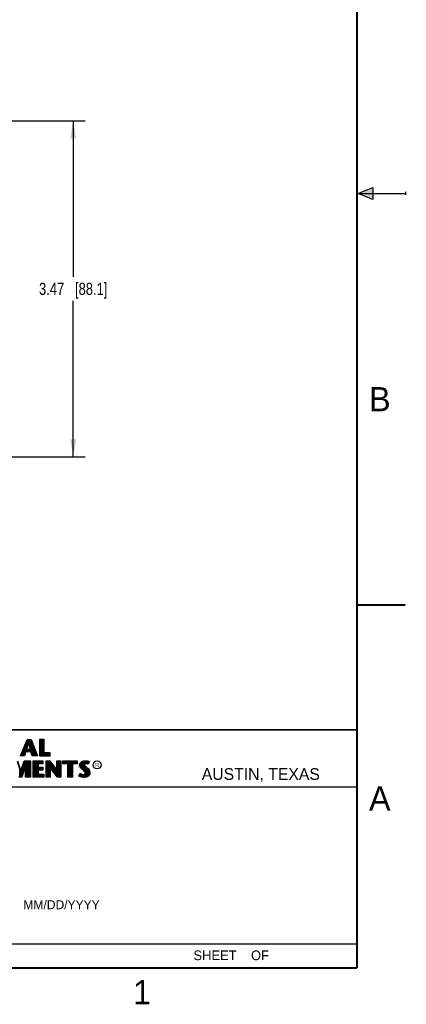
# Model space of a CAD drawing. Header units: inches. Extents: x 0 to 22, y 0 to 17.
# Tile 18 of 23: x 18 to 22, y 0.1 to 10.3. Entities that reach past the tile are written whole.
import ezdxf

# ---------------------------------------------------------------- set-up
doc = ezdxf.new("R2010")
doc.units = ezdxf.units.IN
doc.header["$LTSCALE"] = 1.21
doc.header["$MEASUREMENT"] = 0
doc.layers.get('0').update_dxf_attribs({"linetype": 'CONTINUOUS'})
doc.layers.add('DIMENSIONS', color=7, linetype='CONTINUOUS')
doc.styles.get("Standard").update_dxf_attribs({"font": 'txt', "width": 0.8})
doc.styles.add('TEXTSTYLE_2', font='txt')
doc.dimstyles.new('DIMSTYLE_1', dxfattribs={"dimtxt": 0.125, "dimasz": 0.18, "dimexe": 0.125, "dimexo": 0.0625, "dimgap": 0.0625, "dimtad": 0, "dimtih": 1, "dimtoh": 1, "dimzin": 4, "dimdsep": 46, "dimtxsty": 'STANDARD', "dimblk": '_FILLED', "dimblk1": '_FILLED', "dimblk2": '_FILLED', "dimcen": 0.09, "dimadec": 0, "dimazin": 0, "dimtp": 0.001, "dimtm": 0.001, "dimtfac": 1, "dimtofl": 0, "dimtmove": 0, "dimatfit": 3, "dimldrblk": '_FILLED', "dimfxl": 1, "dimtolj": 1, "dimtzin": 4, "dimarcsym": 0})

# ---------------------------------------------------------------- blocks, each defined once
blk = doc.blocks.new('_FILLED')
at = {"color": 0, "linetype": 'BYBLOCK'}
blk.add_solid([(0, 0), (-1, 0.174), (-1, -0.174)], dxfattribs=at)
blk = doc.blocks.new('*D13')
at = {"layer": 'DIMENSIONS', "color": 2, "linetype": 'CONTINUOUS'}
for p, q in [((16.396, 9.249), (18.695, 9.249)), ((18.57, 9.249), (18.57, 7.64)), ((18.57, 5.78), (18.57, 7.39)), ((16.396, 5.78), (18.695, 5.78))]:
    blk.add_line(p, q, dxfattribs=at)
at = {"layer": 'DIMENSIONS', "color": 2, "linetype": 'CONTINUOUS', "xscale": 0.18, "yscale": 0.18, "zscale": 0.18}
for p, rotation in [((18.57, 9.249), 90), ((18.57, 5.78), 270)]:
    blk.add_blockref('_FILLED', p, dxfattribs=dict(at, rotation=rotation))
at = {"layer": 'DIMENSIONS', "color": 2, "linetype": 'CONTINUOUS', "insert": (18.57, 7.577), "char_height": 0.125, "width": 1.125, "attachment_point": 2, "line_spacing_factor": 0.9}
blk.add_mtext('3.47{\\Ftxt.shx;\\W1.000000;\\H0.125000; }[88.1]', dxfattribs=at)

msp = doc.modelspace()

# ---------------------------------------------------------------- hatches: boundary and pattern name
at = {"linetype": 'CONTINUOUS'}
msp.add_hatch(color=2, dxfattribs=at).paths.add_polyline_path([(21.666, 8.562), (21.666, 8.438), (21.51, 8.5)])

# ---------------------------------------------------------------- linework, layer by layer
at = {"color": 2, "linetype": 'CONTINUOUS'}
for p, q in [((21.51, 8.5), (21.666, 8.562)), ((21.666, 8.562), (21.666, 8.438)), ((21.51, 8.5), (22, 8.5)), ((21.666, 8.438), (21.51, 8.5)), ((22, 8.515), (22, 8.485)), ((16.375, 2.96), (21.5, 2.96)), ((18.026, 2.692), (18.095, 2.859)), ((18.033, 2.696), (18.098, 2.854)), ((18.095, 2.859), (18.137, 2.859)), ((18.098, 2.854), (18.134, 2.854)), ((18.099, 2.803), (18.099, 2.854)), ((18.106, 2.823), (18.106, 2.854)), ((18.113, 2.823), (18.113, 2.854)), ((18.119, 2.8), (18.119, 2.854)), ((18.126, 2.776), (18.126, 2.854)), ((18.133, 2.736), (18.133, 2.854)), ((18.134, 2.854), (18.193, 2.696)), ((18.137, 2.859), (18.201, 2.692)), ((18.272, 2.859), (18.221, 2.859)), ((18.221, 2.859), (18.221, 2.692)), ((18.267, 2.854), (18.226, 2.854)), ((18.226, 2.854), (18.226, 2.696)), ((18.233, 2.696), (18.233, 2.854)), ((18.24, 2.696), (18.24, 2.854)), ((18.246, 2.696), (18.246, 2.854)), ((18.253, 2.696), (18.253, 2.854)), ((18.26, 2.696), (18.26, 2.854)), ((18.267, 2.718), (18.267, 2.854)), ((18.272, 2.723), (18.272, 2.859)), ((18.059, 2.696), (18.059, 2.76)), ((18.066, 2.705), (18.066, 2.776)), ((18.073, 2.721), (18.073, 2.792)), ((18.079, 2.736), (18.079, 2.809)), ((18.084, 2.753), (18.105, 2.823)), ((18.132, 2.753), (18.084, 2.753)), ((18.086, 2.736), (18.086, 2.825)), ((18.091, 2.758), (18.109, 2.818)), ((18.126, 2.758), (18.091, 2.758)), ((18.093, 2.781), (18.093, 2.841)), ((18.093, 2.736), (18.093, 2.753)), ((18.099, 2.736), (18.099, 2.753)), ((18.105, 2.823), (18.113, 2.823)), ((18.106, 2.736), (18.106, 2.753)), ((18.109, 2.818), (18.109, 2.818)), ((18.109, 2.818), (18.126, 2.758)), ((18.113, 2.823), (18.132, 2.753)), ((18.113, 2.736), (18.113, 2.753)), ((18.119, 2.736), (18.119, 2.753)), ((18.126, 2.736), (18.126, 2.753)), ((18.139, 2.729), (18.139, 2.839)), ((18.146, 2.71), (18.146, 2.821)), ((18.153, 2.696), (18.153, 2.804)), ((18.159, 2.696), (18.159, 2.786)), ((18.166, 2.696), (18.166, 2.769)), ((18.173, 2.696), (18.173, 2.751)), ((18.066, 2.692), (18.026, 2.692)), ((18.063, 2.696), (18.033, 2.696)), ((18.039, 2.696), (18.039, 2.711)), ((18.046, 2.696), (18.046, 2.727)), ((18.053, 2.696), (18.053, 2.743)), ((18.079, 2.736), (18.063, 2.696)), ((18.082, 2.732), (18.066, 2.692)), ((18.137, 2.736), (18.079, 2.736)), ((18.134, 2.732), (18.082, 2.732)), ((18.147, 2.692), (18.134, 2.732)), ((18.151, 2.696), (18.137, 2.736)), ((18.201, 2.692), (18.147, 2.692)), ((18.193, 2.696), (18.151, 2.696)), ((18.179, 2.696), (18.179, 2.733)), ((18.186, 2.696), (18.186, 2.716)), ((18.221, 2.692), (18.333, 2.692)), ((18.226, 2.696), (18.328, 2.696)), ((18.266, 2.696), (18.266, 2.718)), ((18.328, 2.718), (18.267, 2.718)), ((18.333, 2.723), (18.272, 2.723)), ((18.273, 2.696), (18.273, 2.718)), ((18.28, 2.696), (18.28, 2.718)), ((18.286, 2.696), (18.286, 2.718)), ((18.293, 2.696), (18.293, 2.718)), ((18.3, 2.696), (18.3, 2.718)), ((18.306, 2.696), (18.306, 2.718)), ((18.313, 2.696), (18.313, 2.718)), ((18.32, 2.696), (18.32, 2.718)), ((18.328, 2.696), (18.328, 2.718)), ((18.333, 2.692), (18.333, 2.723)), ((17.991, 2.634), (18.03, 2.52)), ((17.995, 2.638), (18.03, 2.536)), ((18.019, 2.476), (18.019, 2.553)), ((18.03, 2.536), (18.063, 2.638)), ((18.03, 2.52), (18.066, 2.634)), ((18.084, 2.618), (18.036, 2.476)), ((18.079, 2.588), (18.039, 2.471)), ((18.039, 2.485), (18.039, 2.548)), ((18.046, 2.504), (18.046, 2.569)), ((18.052, 2.524), (18.052, 2.59)), ((18.059, 2.544), (18.059, 2.61)), ((18.063, 2.638), (18.13, 2.638)), ((18.066, 2.634), (18.125, 2.634)), ((18.066, 2.563), (18.066, 2.631)), ((18.072, 2.583), (18.072, 2.634)), ((18.079, 2.603), (18.079, 2.634)), ((18.079, 2.471), (18.079, 2.588)), ((18.084, 2.618), (18.086, 2.634)), ((18.084, 2.476), (18.084, 2.618)), ((18.092, 2.476), (18.092, 2.634)), ((18.099, 2.476), (18.099, 2.634)), ((18.106, 2.476), (18.106, 2.634)), ((18.112, 2.476), (18.112, 2.634)), ((18.119, 2.476), (18.119, 2.634)), ((18.125, 2.634), (18.125, 2.476)), ((18.13, 2.638), (18.13, 2.471)), ((18.156, 2.638), (18.258, 2.638)), ((18.156, 2.471), (18.156, 2.638)), ((18.161, 2.634), (18.253, 2.634)), ((18.161, 2.476), (18.161, 2.634)), ((18.166, 2.476), (18.166, 2.634)), ((18.172, 2.476), (18.172, 2.634)), ((18.179, 2.476), (18.179, 2.634)), ((18.186, 2.476), (18.186, 2.634)), ((18.192, 2.476), (18.192, 2.634)), ((18.199, 2.476), (18.199, 2.634)), ((18.253, 2.612), (18.202, 2.612)), ((18.202, 2.612), (18.202, 2.569)), ((18.202, 2.569), (18.252, 2.569)), ((18.252, 2.547), (18.202, 2.547)), ((18.202, 2.547), (18.202, 2.497)), ((18.206, 2.612), (18.206, 2.634)), ((18.206, 2.547), (18.206, 2.569)), ((18.258, 2.607), (18.207, 2.607)), ((18.207, 2.607), (18.207, 2.574)), ((18.207, 2.574), (18.257, 2.574)), ((18.257, 2.543), (18.207, 2.543)), ((18.207, 2.543), (18.207, 2.502)), ((18.213, 2.612), (18.213, 2.634)), ((18.213, 2.547), (18.213, 2.569)), ((18.219, 2.612), (18.219, 2.634)), ((18.219, 2.547), (18.219, 2.569)), ((18.226, 2.612), (18.226, 2.634)), ((18.226, 2.547), (18.226, 2.569)), ((18.233, 2.612), (18.233, 2.634)), ((18.233, 2.547), (18.233, 2.569)), ((18.239, 2.612), (18.239, 2.634)), ((18.239, 2.547), (18.239, 2.569)), ((18.246, 2.612), (18.246, 2.634)), ((18.246, 2.547), (18.246, 2.569)), ((18.252, 2.569), (18.252, 2.547)), ((18.253, 2.634), (18.253, 2.612)), ((18.257, 2.574), (18.257, 2.543)), ((18.258, 2.638), (18.258, 2.607)), ((18.292, 2.638), (18.328, 2.638)), ((18.292, 2.471), (18.292, 2.638)), ((18.297, 2.634), (18.326, 2.634)), ((18.297, 2.476), (18.297, 2.634)), ((18.299, 2.476), (18.299, 2.634)), ((18.306, 2.476), (18.306, 2.634)), ((18.313, 2.476), (18.313, 2.634)), ((18.319, 2.476), (18.319, 2.634)), ((18.326, 2.634), (18.406, 2.528)), ((18.326, 2.583), (18.326, 2.634)), ((18.409, 2.476), (18.326, 2.583)), ((18.326, 2.583), (18.326, 2.476)), ((18.328, 2.638), (18.401, 2.543)), ((18.407, 2.471), (18.331, 2.569)), ((18.331, 2.569), (18.331, 2.471)), ((18.333, 2.575), (18.333, 2.625)), ((18.339, 2.567), (18.339, 2.616)), ((18.346, 2.558), (18.346, 2.607)), ((18.353, 2.549), (18.353, 2.598)), ((18.359, 2.541), (18.359, 2.59)), ((18.366, 2.532), (18.366, 2.581)), ((18.373, 2.523), (18.373, 2.572)), ((18.379, 2.515), (18.379, 2.563)), ((18.386, 2.506), (18.386, 2.554)), ((18.393, 2.497), (18.393, 2.546)), ((18.401, 2.638), (18.441, 2.638)), ((18.401, 2.543), (18.401, 2.638)), ((18.406, 2.634), (18.436, 2.634)), ((18.406, 2.528), (18.406, 2.634)), ((18.413, 2.476), (18.413, 2.634)), ((18.419, 2.476), (18.419, 2.634)), ((18.426, 2.476), (18.426, 2.634)), ((18.433, 2.476), (18.433, 2.634)), ((18.436, 2.634), (18.436, 2.476)), ((18.441, 2.638), (18.441, 2.471)), ((18.464, 2.638), (18.612, 2.638)), ((18.464, 2.607), (18.464, 2.638)), ((18.513, 2.607), (18.464, 2.607)), ((18.469, 2.633), (18.607, 2.633)), ((18.469, 2.612), (18.469, 2.633)), ((18.517, 2.612), (18.469, 2.612)), ((18.473, 2.612), (18.473, 2.633)), ((18.48, 2.612), (18.48, 2.633)), ((18.486, 2.612), (18.486, 2.633)), ((18.493, 2.612), (18.493, 2.633)), ((18.5, 2.612), (18.5, 2.633)), ((18.506, 2.612), (18.506, 2.633)), ((18.513, 2.612), (18.513, 2.633)), ((18.513, 2.471), (18.513, 2.607)), ((18.517, 2.612), (18.52, 2.633)), ((18.517, 2.476), (18.517, 2.612)), ((18.526, 2.476), (18.526, 2.633)), ((18.533, 2.476), (18.533, 2.633)), ((18.54, 2.476), (18.54, 2.633)), ((18.546, 2.476), (18.546, 2.633)), ((18.553, 2.476), (18.553, 2.633)), ((18.558, 2.612), (18.56, 2.633)), ((18.607, 2.612), (18.558, 2.612)), ((18.558, 2.612), (18.558, 2.476)), ((18.612, 2.607), (18.563, 2.607)), ((18.563, 2.607), (18.563, 2.471)), ((18.566, 2.612), (18.566, 2.633)), ((18.573, 2.612), (18.573, 2.633)), ((18.58, 2.612), (18.58, 2.633)), ((18.586, 2.612), (18.586, 2.633)), ((18.593, 2.612), (18.593, 2.633)), ((18.6, 2.612), (18.6, 2.633)), ((18.607, 2.633), (18.607, 2.612)), ((18.612, 2.638), (18.612, 2.607)), ((18.636, 2.596), (18.639, 2.611)), ((18.637, 2.585), (18.636, 2.596)), ((18.641, 2.576), (18.637, 2.585)), ((18.639, 2.611), (18.648, 2.624)), ((18.641, 2.596), (18.644, 2.609)), ((18.642, 2.587), (18.641, 2.596)), ((18.646, 2.568), (18.641, 2.576)), ((18.645, 2.578), (18.642, 2.587)), ((18.644, 2.609), (18.652, 2.621)), ((18.65, 2.571), (18.645, 2.578)), ((18.646, 2.575), (18.646, 2.613)), ((18.651, 2.564), (18.646, 2.568)), ((18.648, 2.624), (18.66, 2.633)), ((18.654, 2.567), (18.65, 2.571)), ((18.656, 2.558), (18.651, 2.564)), ((18.652, 2.621), (18.662, 2.628)), ((18.653, 2.568), (18.653, 2.622)), ((18.66, 2.562), (18.654, 2.567)), ((18.679, 2.539), (18.656, 2.558)), ((18.66, 2.633), (18.677, 2.639)), ((18.66, 2.562), (18.66, 2.627)), ((18.683, 2.542), (18.66, 2.562)), ((18.662, 2.628), (18.678, 2.635)), ((18.666, 2.556), (18.666, 2.63)), ((18.673, 2.55), (18.673, 2.633)), ((18.677, 2.639), (18.695, 2.641)), ((18.678, 2.635), (18.695, 2.636)), ((18.682, 2.604), (18.68, 2.635)), ((18.68, 2.545), (18.681, 2.6)), ((18.682, 2.604), (18.681, 2.6)), ((18.681, 2.6), (18.683, 2.593)), ((18.685, 2.609), (18.682, 2.604)), ((18.683, 2.593), (18.69, 2.584)), ((18.691, 2.534), (18.683, 2.542)), ((18.69, 2.613), (18.685, 2.609)), ((18.686, 2.61), (18.686, 2.636)), ((18.687, 2.603), (18.686, 2.6)), ((18.686, 2.6), (18.688, 2.595)), ((18.686, 2.539), (18.686, 2.588)), ((18.689, 2.606), (18.687, 2.603)), ((18.688, 2.595), (18.694, 2.587)), ((18.692, 2.608), (18.689, 2.606)), ((18.696, 2.614), (18.69, 2.613)), ((18.69, 2.584), (18.712, 2.565)), ((18.697, 2.61), (18.692, 2.608)), ((18.693, 2.614), (18.693, 2.636)), ((18.693, 2.531), (18.693, 2.581)), ((18.694, 2.587), (18.716, 2.569)), ((18.695, 2.641), (18.707, 2.64)), ((18.695, 2.636), (18.707, 2.636)), ((18.702, 2.615), (18.696, 2.614)), ((18.702, 2.61), (18.697, 2.61)), ((18.7, 2.615), (18.7, 2.636)), ((18.7, 2.476), (18.7, 2.576)), ((18.708, 2.615), (18.702, 2.615)), ((18.707, 2.61), (18.702, 2.61)), ((18.707, 2.64), (18.721, 2.638)), ((18.707, 2.636), (18.72, 2.633)), ((18.707, 2.615), (18.707, 2.636)), ((18.716, 2.608), (18.707, 2.61)), ((18.707, 2.477), (18.707, 2.57)), ((18.717, 2.613), (18.708, 2.615)), ((18.712, 2.565), (18.718, 2.559)), ((18.713, 2.614), (18.713, 2.634)), ((18.713, 2.481), (18.713, 2.564)), ((18.721, 2.607), (18.716, 2.608)), ((18.716, 2.569), (18.722, 2.563)), ((18.723, 2.611), (18.717, 2.613)), ((18.718, 2.559), (18.724, 2.553)), ((18.72, 2.633), (18.727, 2.63)), ((18.72, 2.612), (18.72, 2.633)), ((18.72, 2.483), (18.72, 2.558)), ((18.721, 2.638), (18.729, 2.635)), ((18.725, 2.604), (18.721, 2.607)), ((18.722, 2.563), (18.728, 2.556)), ((18.732, 2.628), (18.723, 2.611)), ((18.723, 2.611), (18.723, 2.611)), ((18.724, 2.553), (18.731, 2.545)), ((18.739, 2.63), (18.725, 2.604)), ((18.727, 2.617), (18.727, 2.631)), ((18.727, 2.63), (18.732, 2.628)), ((18.727, 2.491), (18.727, 2.55)), ((18.728, 2.556), (18.735, 2.547)), ((18.729, 2.635), (18.739, 2.63)), ((18.731, 2.545), (18.735, 2.535)), ((18.735, 2.547), (18.74, 2.537)), ((18.039, 2.471), (18.007, 2.471)), ((18.036, 2.476), (18.011, 2.476)), ((18.026, 2.476), (18.026, 2.533)), ((18.032, 2.476), (18.032, 2.527)), ((18.13, 2.471), (18.079, 2.471)), ((18.125, 2.476), (18.084, 2.476)), ((18.268, 2.471), (18.156, 2.471)), ((18.263, 2.476), (18.161, 2.476)), ((18.202, 2.497), (18.263, 2.497)), ((18.206, 2.476), (18.206, 2.497)), ((18.207, 2.502), (18.268, 2.502)), ((18.213, 2.476), (18.213, 2.497)), ((18.219, 2.476), (18.219, 2.497)), ((18.226, 2.476), (18.226, 2.497)), ((18.233, 2.476), (18.233, 2.497)), ((18.239, 2.476), (18.239, 2.497)), ((18.246, 2.476), (18.246, 2.497)), ((18.253, 2.476), (18.253, 2.497)), ((18.259, 2.476), (18.259, 2.497)), ((18.263, 2.497), (18.263, 2.476)), ((18.268, 2.502), (18.268, 2.471)), ((18.331, 2.471), (18.292, 2.471)), ((18.326, 2.476), (18.297, 2.476)), ((18.399, 2.489), (18.399, 2.537)), ((18.406, 2.48), (18.406, 2.528)), ((18.441, 2.471), (18.407, 2.471)), ((18.436, 2.476), (18.409, 2.476)), ((18.563, 2.471), (18.513, 2.471)), ((18.558, 2.476), (18.517, 2.476)), ((18.628, 2.483), (18.643, 2.511)), ((18.638, 2.477), (18.628, 2.483)), ((18.635, 2.485), (18.645, 2.504)), ((18.64, 2.481), (18.635, 2.485)), ((18.647, 2.473), (18.638, 2.477)), ((18.64, 2.481), (18.64, 2.494)), ((18.649, 2.478), (18.64, 2.481)), ((18.643, 2.511), (18.65, 2.506)), ((18.645, 2.504), (18.647, 2.502)), ((18.646, 2.478), (18.647, 2.502)), ((18.647, 2.502), (18.654, 2.499)), ((18.661, 2.47), (18.647, 2.473)), ((18.662, 2.475), (18.649, 2.478)), ((18.65, 2.506), (18.656, 2.503)), ((18.653, 2.477), (18.653, 2.499)), ((18.654, 2.499), (18.663, 2.495)), ((18.656, 2.503), (18.664, 2.5)), ((18.66, 2.475), (18.66, 2.497)), ((18.672, 2.469), (18.661, 2.47)), ((18.673, 2.473), (18.662, 2.475)), ((18.663, 2.495), (18.672, 2.494)), ((18.664, 2.5), (18.672, 2.499)), ((18.666, 2.474), (18.666, 2.495)), ((18.672, 2.499), (18.679, 2.5)), ((18.672, 2.494), (18.68, 2.495)), ((18.681, 2.468), (18.672, 2.469)), ((18.673, 2.473), (18.673, 2.494)), ((18.68, 2.473), (18.673, 2.473)), ((18.687, 2.531), (18.679, 2.539)), ((18.679, 2.5), (18.684, 2.502)), ((18.68, 2.495), (18.686, 2.498)), ((18.68, 2.473), (18.68, 2.495)), ((18.705, 2.476), (18.68, 2.473)), ((18.707, 2.472), (18.681, 2.468)), ((18.684, 2.502), (18.689, 2.505)), ((18.686, 2.498), (18.693, 2.502)), ((18.686, 2.474), (18.686, 2.498)), ((18.691, 2.524), (18.687, 2.531)), ((18.689, 2.505), (18.692, 2.51)), ((18.696, 2.526), (18.691, 2.534)), ((18.693, 2.517), (18.691, 2.524)), ((18.692, 2.51), (18.693, 2.517)), ((18.693, 2.502), (18.696, 2.508)), ((18.693, 2.475), (18.693, 2.502)), ((18.698, 2.517), (18.696, 2.526)), ((18.696, 2.508), (18.698, 2.517)), ((18.722, 2.486), (18.705, 2.476)), ((18.725, 2.482), (18.707, 2.472)), ((18.732, 2.497), (18.722, 2.486)), ((18.736, 2.494), (18.725, 2.482)), ((18.737, 2.508), (18.732, 2.497)), ((18.733, 2.498), (18.735, 2.535)), ((18.735, 2.535), (18.738, 2.528)), ((18.742, 2.507), (18.736, 2.494)), ((18.739, 2.518), (18.737, 2.508)), ((18.738, 2.528), (18.739, 2.518)), ((18.74, 2.537), (18.743, 2.529)), ((18.743, 2.518), (18.742, 2.507)), ((18.743, 2.529), (18.743, 2.518)), ((16.729, 2.37), (21.5, 2.37)), ((16.375, 0.75), (21.5, 0.75))]:
    msp.add_line(p, q, dxfattribs=at)
at = {"color": 7, "linetype": 'CONTINUOUS', "const_width": 0.02}
for points in [[(21.5, 0.5), (21.5, 16.5)], [(22, 4.25), (21.5, 4.25)], [(13.6, 2.96), (21.5, 2.96)], [(0.5, 0.5), (21.5, 0.5)]]:
    msp.add_lwpolyline(points, dxfattribs=at)
at = {"color": 2, "linetype": 'CONTINUOUS'}
msp.add_circle((18.817, 2.597), 0.0414, dxfattribs=at)

# ---------------------------------------------------------------- texts
at = {"color": 2, "linetype": 'CONTINUOUS', "attachment_point": 1, "line_spacing_factor": 0.9, "style": 'TEXTSTYLE_2'}
for s, insert, char_height, width in [('B', (21.625, 6.5), 0.25, 0.25), ('R', (18.797, 2.617), 0.0418, 0.04175), ('AUSTIN, TEXAS', (19.898, 2.564), 0.12158, 1.58049), ('A', (21.625, 2.375), 0.25, 0.25), ('MM/DD/YYYY', (18.056, 1.2), 0.093, 0.93), ('SHEET    OF', (19.812, 0.681), 0.1, 1.1), ('1', (19.188, 0.375), 0.25, 0.25)]:
    msp.add_mtext(s, dxfattribs=dict(at, insert=insert, char_height=char_height, width=width))

# ---------------------------------------------------------------- dimensions: what is measured, and where the dimension line sits
at = {"layer": 'DIMENSIONS', "color": 2, "linetype": 'CONTINUOUS'}
dim = msp.add_linear_dim(base=(18.57, 5.78), p1=(16.334, 9.249), p2=(16.334, 5.78), angle=270, dimstyle='DIMSTYLE_1', dxfattribs=at)
dim.commit()
dim.dimension.update_dxf_attribs({"geometry": '*D13', "text_midpoint": (18.57, 7.515), "dimtype": 160})

doc.saveas('drawing.dxf')
